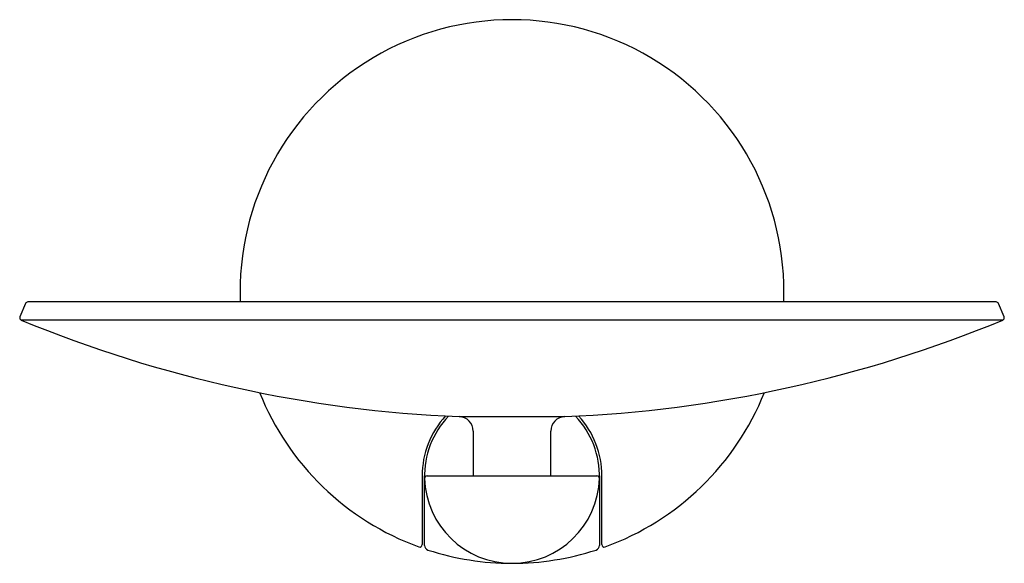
# Model space of a CAD drawing. Header units: millimetres. Extents: x 4047.807 to 4047.909, y 1917.324 to 1917.38.
import ezdxf

# ---------------------------------------------------------------- set-up
doc = ezdxf.new("R2010")
doc.units = ezdxf.units.MM
doc.layers.add('SANINDUSA', color=3, linetype='Continuous')

msp = doc.modelspace()

# ---------------------------------------------------------------- linework, layer by layer
at = {"layer": 'SANINDUSA'}
for p, q in [((4047.807736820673, 1917.350408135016), (4047.807159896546, 1917.34902351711)), ((4047.907698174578, 1917.35056198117), (4047.807967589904, 1917.35056198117)), ((4047.908505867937, 1917.34902351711), (4047.907928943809, 1917.350408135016)), ((4047.857832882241, 1917.348696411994), (4047.807294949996, 1917.348696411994)), ((4047.908370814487, 1917.348696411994), (4047.857832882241, 1917.348696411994)), ((4047.852394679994, 1917.338750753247), (4047.857832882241, 1917.338750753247)), ((4047.857832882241, 1917.338750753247), (4047.863271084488, 1917.338750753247)), ((4047.853832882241, 1917.337252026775), (4047.853832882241, 1917.332638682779)), ((4047.861832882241, 1917.332638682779), (4047.861832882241, 1917.337252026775)), ((4047.848582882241, 1917.332638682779), (4047.848582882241, 1917.326369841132)), ((4047.848832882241, 1917.325485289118), (4047.848832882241, 1917.332638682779)), ((4047.849086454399, 1917.332638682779), (4047.866579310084, 1917.332638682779)), ((4047.866832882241, 1917.332638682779), (4047.866832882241, 1917.325485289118)), ((4047.867082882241, 1917.326369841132), (4047.867082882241, 1917.332638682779)), ((4047.848582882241, 1917.326369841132), (4047.848582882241, 1917.325565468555)), ((4047.867082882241, 1917.325565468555), (4047.867082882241, 1917.326369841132))]:
    msp.add_line(p, q, dxfattribs=at)
for centre, radius, start, end in [((4047.857832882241, 1917.351638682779), 0.028, 357.7962260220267, 182.2037739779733), ((4047.807967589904, 1917.35031198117), 0.000250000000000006, 90, 157.3801350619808), ((4047.907698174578, 1917.35031198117), 0.0002500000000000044, 22.61986493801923, 90), ((4047.807390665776, 1917.348927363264), 0.000250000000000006, 157.3801350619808, 247.4888557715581), ((4047.908275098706, 1917.348927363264), 0.0002500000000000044, 292.5111442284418, 22.61986493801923), ((4047.857832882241, 1917.470638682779), 0.1320000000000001, 247.4888557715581, 267.6388314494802), ((4047.857832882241, 1917.470638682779), 0.1320000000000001, 272.3611685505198, 292.5111442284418), ((4047.857832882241, 1917.351638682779), 0.02800000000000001, 201.8389413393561, 249.9803533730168), ((4047.857832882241, 1917.351638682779), 0.02800000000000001, 290.0196466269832, 338.1610586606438), ((4047.85766728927, 1917.332667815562), 0.009084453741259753, 137.4015357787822, 180.1837411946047), ((4047.857811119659, 1917.332640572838), 0.008978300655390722, 136.6704194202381, 181.6532697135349), ((4047.857898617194, 1917.332644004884), 0.008934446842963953, 358.3165943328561, 43.55954228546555), ((4047.858009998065, 1917.332678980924), 0.009072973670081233, 359.7455165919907, 42.57198156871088), ((4047.852332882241, 1917.337252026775), 0.001500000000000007, 0, 87.63883144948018), ((4047.863332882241, 1917.337252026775), 0.0015, 92.36116855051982, 180), ((4047.849086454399, 1917.332388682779), 0.00025, 90, 181.6372450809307), ((4047.857832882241, 1917.332638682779), 0.008999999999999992, 181.6372450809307, 358.3627549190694), ((4047.866579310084, 1917.332388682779), 0.00025, 358.3627549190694, 90), ((4047.848332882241, 1917.325565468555), 0.00025, 249.9803533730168, 0), ((4047.849332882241, 1917.325485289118), 0.0005, 180, 251.9955470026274), ((4047.857832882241, 1917.351638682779), 0.02800000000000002, 251.9955470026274, 270), ((4047.857832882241, 1917.351638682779), 0.02800000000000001, 270, 288.0044529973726), ((4047.866332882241, 1917.325485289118), 0.0005, 288.0044529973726, 0), ((4047.867332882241, 1917.325565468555), 0.00025, 180, 290.0196466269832)]:
    msp.add_arc(centre, radius, start, end, dxfattribs=at)

doc.saveas('drawing.dxf')
